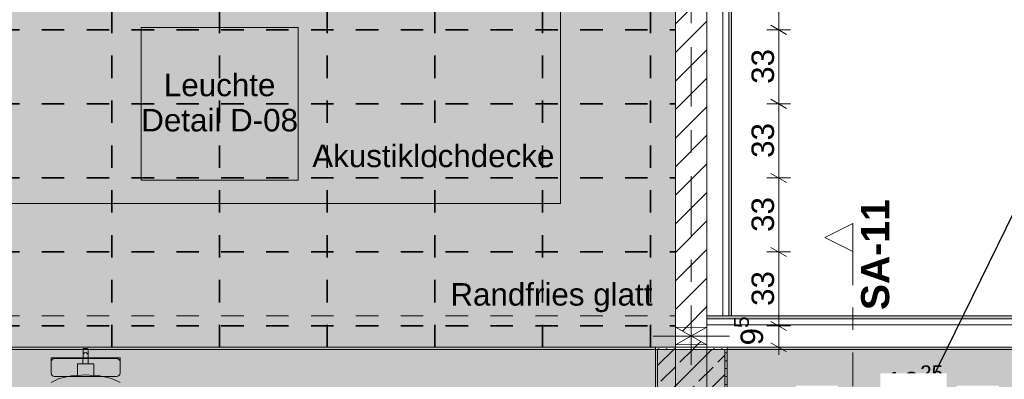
# Model space of a CAD drawing. Header units: metres. Extents: x -3.6 to 65.4, y -11 to 16.8.
# Tile 55 of 178: x 4.7 to 9.1, y 8.4 to 10. Entities that reach past the tile are written whole.
import ezdxf

# ---------------------------------------------------------------- set-up
doc = ezdxf.new("R2010")
doc.units = ezdxf.units.M
doc.header["$MEASUREMENT"] = 0
for name, pattern in [('Achse', [0.2, 0.1, -0.05, 0, -0.05]), ('Punktlinie weit', [0.06, 0.01, -0.05]), ('Schnittlinie', [0.3, 0.15, -0.075, 0, -0.075]), ('Strichlinie doppelt', [0.546806, 0.264583, -0.105833, 0.070556, -0.105833]), ('Wipeout_Contour', [1, 0, -1])]:
    doc.linetypes.add(name, pattern=pattern)
for name, color, linetype in [('154 - Bemaßung_ Beschriftung.Ausbau - Deckenspiegel', 7, 'Continuous'), ('203 - Marker.Schnitt - Ausbaudetail SA', 7, 'Continuous'), ('208 - Marker.Detail', 7, 'Continuous'), ('451 - Universal.Achsen Raster', 7, 'Continuous'), ('605 - Struktur.Wand Innen', 7, 'Continuous'), ('607 - Struktur.Stütze', 7, 'Continuous'), ('608 - Struktur.Träger', 7, 'Continuous'), ('701 - Einrichtung.Möbel', 7, 'Continuous'), ('Abbruch_605 - Struktur.Wand Innen', 7, 'Continuous'), ('Neubau_154 - Bemaßung_ Beschriftung.Ausbau - Deckenspiegel', 7, 'Continuous'), ('Neubau_605 - Struktur.Wand Innen', 7, 'Continuous'), ('Neubau_651 - Abdeckung.Decke abgehängt_ bekleidet', 7, 'Continuous'), ('Neubau_653 - Abdeckung.TB Verkofferung', 7, 'Continuous'), ('Neubau_804 - HKLSE.Elektrik', 7, 'Continuous')]:
    doc.layers.add(name, color=color, linetype=linetype)
doc.styles.add('ERSTELLTER_STIL_1', font='txt')
doc.styles.add('ERSTELLTER_STIL_2', font='txt')
doc.linetypes.add('Abbruch 1', pattern='A,0,[1,2022.0244.A_L5A-PL07.17_iA_2.OG Detail - Konferenzraum ( 3.13 )1.Shx,S=0.001984,R=0,X=0,Y=0],-0.25,0', length=0.25)
doc.dimstyles.new('ERSTELLTER_STIL__1', dxfattribs={"dimtxt": 0.1, "dimasz": 0.0532, "dimexe": 0.18, "dimexo": 0.0625, "dimgap": 0, "dimtad": 1, "dimtih": 1, "dimtoh": 1, "dimzin": 0, "dimdsep": 46, "dimtxsty": 'ERSTELLTER_STIL_2', "dimblk": 'ARROWHEAD_2', "dimblk1": 'ARROWHEAD_2', "dimblk2": 'ARROWHEAD_2', "dimcen": 0.09, "dimse1": 1, "dimse2": 1, "dimclrd": 7, "dimclre": 7, "dimclrt": 7, "dimazin": 0, "dimtfac": 1, "dimtdec": 4, "dimtmove": 0, "dimatfit": 3, "dimfxl": 1, "dimtolj": 1, "dimtzin": 0, "dimarcsym": 0})
doc.dimstyles.new('ERSTELLTER_STIL__2', dxfattribs={"dimtxt": 0.1, "dimasz": 0.0532, "dimexe": 0.18, "dimexo": 0.0625, "dimgap": 0, "dimtad": 1, "dimtih": 1, "dimtoh": 1, "dimzin": 0, "dimdsep": 46, "dimtxsty": 'ERSTELLTER_STIL_2', "dimblk": 'ARROWHEAD_2', "dimblk1": 'ARROWHEAD_2', "dimblk2": 'ARROWHEAD_2', "dimcen": 0.09, "dimse1": 1, "dimse2": 1, "dimclrd": 7, "dimclre": 7, "dimclrt": 7, "dimazin": 0, "dimtfac": 1, "dimtdec": 4, "dimtmove": 2, "dimatfit": 3, "dimfxl": 1, "dimtolj": 1, "dimtzin": 0, "dimarcsym": 0})
doc.dimstyles.new('ERSTELLTER_STIL__3', dxfattribs={"dimtxt": 0.1, "dimasz": 0.0532, "dimexe": 0.18, "dimexo": 0.0625, "dimgap": 0, "dimtad": 1, "dimzin": 0, "dimdsep": 46, "dimtxsty": 'ERSTELLTER_STIL_2', "dimblk": 'ARROWHEAD_2', "dimblk1": 'ARROWHEAD_2', "dimblk2": 'ARROWHEAD_2', "dimcen": 0.09, "dimse1": 1, "dimse2": 1, "dimclrd": 7, "dimclre": 7, "dimclrt": 7, "dimazin": 0, "dimtfac": 1, "dimtdec": 4, "dimtmove": 0, "dimatfit": 3, "dimfxl": 1, "dimtolj": 1, "dimtzin": 0, "dimarcsym": 0})
doc.dimstyles.new('ERSTELLTER_STIL__5', dxfattribs={"dimtxt": 0.1, "dimasz": 0.0532, "dimexe": 0.18, "dimexo": 0.0625, "dimgap": 0, "dimtad": 1, "dimzin": 0, "dimdsep": 46, "dimtxsty": 'ERSTELLTER_STIL_2', "dimblk": 'ARROWHEAD_2', "dimblk1": 'ARROWHEAD_2', "dimblk2": 'ARROWHEAD_2', "dimcen": 0.09, "dimse1": 1, "dimse2": 1, "dimclrd": 7, "dimclre": 7, "dimclrt": 7, "dimazin": 0, "dimtfac": 1, "dimtdec": 4, "dimtmove": 2, "dimatfit": 3, "dimfxl": 1, "dimtolj": 1, "dimtzin": 0, "dimarcsym": 0})
pattern_1 = [(45, (0, 0), (-0.01767767, 0.01767767), [0, -0.025])]
pattern_2 = [(45, (0, 0), (-0.08485281, 0.08485281), []), (45, (-0.04243, 0.04243), (-0.08485281, 0.08485281), [0.09, -0.03])]
pattern_3 = [(45, (0, 0), (-0.0636396, 0.0636396), [])]

# ---------------------------------------------------------------- blocks, each defined once
blk = doc.blocks.new('*D119')
at = {"layer": '154 - Bemaßung_ Beschriftung.Ausbau - Deckenspiegel', "color": 7, "linetype": 'Continuous', "lineweight": 5}
for p, q in [((7.89, 8.1475), (7.89, 8.2525)), ((8.69, 8.1475), (8.69, 8.2525)), ((7.9102, 8.235), (7.8698, 8.165)), ((8.7102, 8.235), (8.6698, 8.165)), ((7.8558, 8.2), (7.89, 8.2)), ((7.89, 8.2), (8.69, 8.2))]:
    blk.add_line(p, q, dxfattribs=at)
at = {"color": 254, "linetype": 'Wipeout_Contour', "lineweight": 0, "ltscale": 48.243408}
blk.add_wipeout([(8.5732, 8.2509), (8.868, 8.2509), (8.868, 8.3937), (8.5732, 8.3937)], dxfattribs=at).dxf.layer = '154 - Bemaßung_ Beschriftung.Ausbau - Deckenspiegel'
at = {"color": 254, "linetype": 'Wipeout_Contour', "lineweight": 0, "ltscale": 46.868602}
blk.add_wipeout([(8.1954, 8.2012), (8.3846, 8.2012), (8.3846, 8.3387), (8.1954, 8.3387)], dxfattribs=at).dxf.layer = '154 - Bemaßung_ Beschriftung.Ausbau - Deckenspiegel'
at = {"layer": '154 - Bemaßung_ Beschriftung.Ausbau - Deckenspiegel', "color": 7, "lineweight": 5, "char_height": 0.1, "attachment_point": 7, "style": 'ERSTELLTER_STIL_2'}
for s, insert in [('\\A1;{\\pql;\\fArial|b0|i0|c0|p38;10\\fArial|b0|i0|c0|p38;\\A1{\\H.66x;\\S25^  ;}}', (8.5947, 8.2707)), ('\\A1;{\\pql;\\fArial|b0|i0|c0|p38;80}', (8.2141, 8.22))]:
    blk.add_mtext(s, dxfattribs=dict(at, insert=insert))
blk = doc.blocks.new('ARROWHEAD_2')
at = {"color": 0, "linetype": 'Continuous', "lineweight": 0}
for p, q in [((0, 0), (-1, 0)), ((-0.378, -0.655), (0.378, 0.655))]:
    blk.add_line(p, q, dxfattribs=at)
blk = doc.blocks.new('*D121')
at = {"layer": '154 - Bemaßung_ Beschriftung.Ausbau - Deckenspiegel', "color": 7, "linetype": 'Continuous', "lineweight": 5}
for p, q in [((8.69, 8.1475), (8.69, 8.2525)), ((8.7925, 8.1475), (8.7925, 8.2525)), ((8.7102, 8.235), (8.6698, 8.165)), ((8.8127, 8.235), (8.7723, 8.165)), ((8.69, 8.2), (8.7925, 8.2))]:
    blk.add_line(p, q, dxfattribs=at)
at = {"color": 254, "linetype": 'Wipeout_Contour', "lineweight": 0, "ltscale": 48.243408}
blk.add_wipeout([(8.5732, 8.2509), (8.868, 8.2509), (8.868, 8.3937), (8.5732, 8.3937)], dxfattribs=at).dxf.layer = '154 - Bemaßung_ Beschriftung.Ausbau - Deckenspiegel'
blk = doc.blocks.new('*D122')
at = {"layer": '154 - Bemaßung_ Beschriftung.Ausbau - Deckenspiegel', "color": 7, "linetype": 'Continuous', "lineweight": 5}
for p, q in [((8.7925, 8.1475), (8.7925, 8.2525)), ((9.2225, 8.1475), (9.2225, 8.2525)), ((8.8127, 8.235), (8.7723, 8.165)), ((9.2427, 8.235), (9.2023, 8.165)), ((8.7925, 8.2), (9.2225, 8.2))]:
    blk.add_line(p, q, dxfattribs=at)
at = {"color": 254, "linetype": 'Wipeout_Contour', "lineweight": 0, "ltscale": 48.243408}
blk.add_wipeout([(8.5732, 8.2509), (8.868, 8.2509), (8.868, 8.3937), (8.5732, 8.3937)], dxfattribs=at).dxf.layer = '154 - Bemaßung_ Beschriftung.Ausbau - Deckenspiegel'
at = {"color": 254, "linetype": 'Wipeout_Contour', "lineweight": 0, "ltscale": 48.941219}
blk.add_wipeout([(8.9129, 8.2012), (9.1021, 8.2012), (9.1021, 8.3387), (8.9129, 8.3387)], dxfattribs=at).dxf.layer = '154 - Bemaßung_ Beschriftung.Ausbau - Deckenspiegel'
at = {"layer": '154 - Bemaßung_ Beschriftung.Ausbau - Deckenspiegel', "color": 7, "lineweight": 5, "insert": (8.9316, 8.22), "char_height": 0.1, "attachment_point": 7, "style": 'ERSTELLTER_STIL_2'}
blk.add_mtext('\\A1;{\\pql;\\fArial|b0|i0|c0|p38;43}', dxfattribs=at)
blk = doc.blocks.new('*D230')
at = {"layer": '154 - Bemaßung_ Beschriftung.Ausbau - Deckenspiegel', "color": 7, "linetype": 'Continuous', "lineweight": 5}
for p, q in [((7.0675, 14.5711), (7.0675, 14.6761)), ((7.5475, 14.5711), (7.5475, 14.6761)), ((7.0877, 14.6586), (7.0473, 14.5886)), ((7.0675, 14.6236), (7.5475, 14.6236)), ((7.5677, 14.6586), (7.5273, 14.5886))]:
    blk.add_line(p, q, dxfattribs=at)
at = {"layer": '154 - Bemaßung_ Beschriftung.Ausbau - Deckenspiegel', "color": 7, "lineweight": 5, "char_height": 0.1, "attachment_point": 7, "style": 'ERSTELLTER_STIL_2'}
for s, insert in [('\\A1;{\\pql;\\fArial|b0|i0|c0|p38;11\\fArial|b0|i0|c0|p38;\\A1{\\H.66x;\\S25^  ;}}', (7.5367, 14.6425)), ('\\A1;{\\pql;\\fArial|b0|i0|c0|p38;48}', (7.2316, 14.6436))]:
    blk.add_mtext(s, dxfattribs=dict(at, insert=insert))
blk = doc.blocks.new('*D231')
at = {"layer": '154 - Bemaßung_ Beschriftung.Ausbau - Deckenspiegel', "color": 7, "linetype": 'Continuous', "lineweight": 5}
for p, q in [((7.5475, 14.5711), (7.5475, 14.6761)), ((7.66, 14.5711), (7.66, 14.6761)), ((7.5677, 14.6586), (7.5273, 14.5886)), ((7.5475, 14.6236), (7.66, 14.6236)), ((7.6398, 14.5886), (7.6802, 14.6586)), ((7.66, 14.6236), (7.6943, 14.6236))]:
    blk.add_line(p, q, dxfattribs=at)
blk = doc.blocks.new('*D232')
at = {"layer": '154 - Bemaßung_ Beschriftung.Ausbau - Deckenspiegel', "color": 7, "linetype": 'Continuous', "lineweight": 5}
for p, q in [((8.1725, 8.605), (8.0675, 8.605)), ((8.085, 8.6252), (8.155, 8.5848)), ((8.12, 8.51), (8.12, 8.605)), ((8.085, 8.5302), (8.155, 8.4898)), ((8.1725, 8.51), (8.0675, 8.51)), ((8.12, 8.4758), (8.12, 8.51))]:
    blk.add_line(p, q, dxfattribs=at)
at = {"layer": '154 - Bemaßung_ Beschriftung.Ausbau - Deckenspiegel', "color": 7, "lineweight": 5, "insert": (8.079, 8.5182), "char_height": 0.1, "attachment_point": 7, "rotation": 90, "style": 'ERSTELLTER_STIL_2'}
blk.add_mtext('\\A1;{\\pql;\\fArial|b0|i0|c0|p38;9\\fArial|b0|i0|c0|p38;\\A1{\\H.66x;\\S5^  ;}}', dxfattribs=at)
blk = doc.blocks.new('*D233')
at = {"layer": '154 - Bemaßung_ Beschriftung.Ausbau - Deckenspiegel', "color": 7, "linetype": 'Continuous', "lineweight": 5}
for p, q in [((8.085, 8.9552), (8.155, 8.9148)), ((8.1725, 8.935), (8.0675, 8.935)), ((8.12, 8.605), (8.12, 8.935)), ((8.1725, 8.605), (8.0675, 8.605)), ((8.085, 8.6252), (8.155, 8.5848))]:
    blk.add_line(p, q, dxfattribs=at)
at = {"layer": '154 - Bemaßung_ Beschriftung.Ausbau - Deckenspiegel', "color": 7, "lineweight": 5, "insert": (8.1, 8.6941), "char_height": 0.1, "attachment_point": 7, "rotation": 90, "style": 'ERSTELLTER_STIL_2'}
blk.add_mtext('\\A1;{\\pql;\\fArial|b0|i0|c0|p38;33}', dxfattribs=at)
blk = doc.blocks.new('*D234')
at = {"layer": '154 - Bemaßung_ Beschriftung.Ausbau - Deckenspiegel', "color": 7, "linetype": 'Continuous', "lineweight": 5}
for p, q in [((8.1725, 9.265), (8.0675, 9.265)), ((8.085, 9.2852), (8.155, 9.2448)), ((8.12, 8.935), (8.12, 9.265)), ((8.085, 8.9552), (8.155, 8.9148)), ((8.1725, 8.935), (8.0675, 8.935))]:
    blk.add_line(p, q, dxfattribs=at)
at = {"layer": '154 - Bemaßung_ Beschriftung.Ausbau - Deckenspiegel', "color": 7, "lineweight": 5, "insert": (8.1, 9.0241), "char_height": 0.1, "attachment_point": 7, "rotation": 90, "style": 'ERSTELLTER_STIL_2'}
blk.add_mtext('\\A1;{\\pql;\\fArial|b0|i0|c0|p38;33}', dxfattribs=at)
blk = doc.blocks.new('*D235')
at = {"layer": '154 - Bemaßung_ Beschriftung.Ausbau - Deckenspiegel', "color": 7, "linetype": 'Continuous', "lineweight": 5}
for p, q in [((8.085, 9.6152), (8.155, 9.5748)), ((8.1725, 9.595), (8.0675, 9.595)), ((8.12, 9.265), (8.12, 9.595)), ((8.1725, 9.265), (8.0675, 9.265)), ((8.085, 9.2852), (8.155, 9.2448))]:
    blk.add_line(p, q, dxfattribs=at)
at = {"layer": '154 - Bemaßung_ Beschriftung.Ausbau - Deckenspiegel', "color": 7, "lineweight": 5, "insert": (8.1, 9.3541), "char_height": 0.1, "attachment_point": 7, "rotation": 90, "style": 'ERSTELLTER_STIL_2'}
blk.add_mtext('\\A1;{\\pql;\\fArial|b0|i0|c0|p38;33}', dxfattribs=at)
blk = doc.blocks.new('*D236')
at = {"layer": '154 - Bemaßung_ Beschriftung.Ausbau - Deckenspiegel', "color": 7, "linetype": 'Continuous', "lineweight": 5}
for p, q in [((8.1725, 9.925), (8.0675, 9.925)), ((8.085, 9.9452), (8.155, 9.9048)), ((8.12, 9.595), (8.12, 9.925)), ((8.085, 9.6152), (8.155, 9.5748)), ((8.1725, 9.595), (8.0675, 9.595))]:
    blk.add_line(p, q, dxfattribs=at)
at = {"layer": '154 - Bemaßung_ Beschriftung.Ausbau - Deckenspiegel', "color": 7, "lineweight": 5, "insert": (8.1, 9.6841), "char_height": 0.1, "attachment_point": 7, "rotation": 90, "style": 'ERSTELLTER_STIL_2'}
blk.add_mtext('\\A1;{\\pql;\\fArial|b0|i0|c0|p38;33}', dxfattribs=at)
blk = doc.blocks.new('*D237')
at = {"layer": '154 - Bemaßung_ Beschriftung.Ausbau - Deckenspiegel', "color": 7, "linetype": 'Continuous', "lineweight": 5}
for p, q in [((8.085, 10.2752), (8.155, 10.2348)), ((8.1725, 10.255), (8.0675, 10.255)), ((8.12, 9.925), (8.12, 10.255)), ((8.1725, 9.925), (8.0675, 9.925)), ((8.085, 9.9452), (8.155, 9.9048))]:
    blk.add_line(p, q, dxfattribs=at)
at = {"layer": '154 - Bemaßung_ Beschriftung.Ausbau - Deckenspiegel', "color": 7, "lineweight": 5, "insert": (8.1, 10.0141), "char_height": 0.1, "attachment_point": 7, "rotation": 90, "style": 'ERSTELLTER_STIL_2'}
blk.add_mtext('\\A1;{\\pql;\\fArial|b0|i0|c0|p38;33}', dxfattribs=at)

msp = doc.modelspace()

# ---------------------------------------------------------------- hatches: boundary and pattern name
at = {"layer": '607 - Struktur.Stütze', "linetype": 'Continuous', "lineweight": 0, "true_color": 0x000000}
h = msp.add_hatch(dxfattribs=at)
h.set_pattern_fill('Gips_0001', color=18, style=0, pattern_type=2)
h.set_pattern_definition(pattern_1)
h.paths.add_polyline_path([(7.66, 8.51), (7.57, 8.51), (7.57, 8.09), (7.66, 8.09), (7.66, 8.1), (7.58, 8.1), (7.58, 8.5), (7.66, 8.5)])
h = msp.add_hatch(dxfattribs=at)
h.set_pattern_fill('Beton__Stahlbeton_0001', color=18, style=0, pattern_type=2)
h.set_pattern_definition(pattern_2)
h.paths.add_polyline_path([(7.58, 8.1), (7.88, 8.1), (7.88, 8.5), (7.58, 8.5)])
h = msp.add_hatch(dxfattribs=at)
h.set_pattern_fill('Gips_0001', color=18, style=0, pattern_type=2)
h.set_pattern_definition(pattern_1)
h.paths.add_polyline_path([(7.89, 8.51), (7.8, 8.51), (7.8, 8.5), (7.88, 8.5), (7.88, 8.1), (7.81, 8.1), (7.81, 8.09), (7.89, 8.09)])
at = {"layer": '608 - Struktur.Träger', "linetype": 'Continuous', "lineweight": 0, "true_color": 0x000000}
h = msp.add_hatch(dxfattribs=at)
h.set_pattern_fill('Gips_0001', color=18, style=0, pattern_type=2)
h.set_pattern_definition(pattern_1)
h.paths.add_polyline_path([(0.69, 8.51), (0.69, 8.5), (7.57, 8.5), (7.57, 8.51)])
h = msp.add_hatch(dxfattribs=at)
h.set_pattern_fill('Gips_0001', color=18, style=0, pattern_type=2)
h.set_pattern_definition(pattern_1)
h.paths.add_polyline_path([(7.89, 8.51), (7.89, 8.5), (11.17, 8.5), (11.17, 8.51)])
at = {"layer": '701 - Einrichtung.Möbel', "linetype": 'Continuous', "lineweight": 0, "true_color": 0x3a3a3a}
for points in [[(4.8636, 8.1451), (4.8636, 8.1176), (4.8636, 8.0939), (4.8669, 8.0874), (4.8863, 8.0712), (4.8879, 8.0705), (4.9212, 8.0624), (4.9711, 8.0569), (4.9719, 8.0569), (5.03, 8.055), (5.03, 8.505), (5.0212, 8.505), (5.019, 8.5027), (5.019, 8.4746), (5.0177, 8.4365), (4.9935, 8.4365), (4.9935, 8.4137), (4.9935, 8.3842), (4.9663, 8.3824), (4.9123, 8.3703), (4.8762, 8.3521), (4.8637, 8.3309), (4.8389, 8.3383), (4.8132, 8.347), (4.8104, 8.3455), (4.805, 8.3281), (4.8064, 8.3253), (4.8321, 8.3166), (4.8636, 8.3046)], [(5.1964, 8.1451), (5.1964, 8.3046), (5.2279, 8.3166), (5.2536, 8.3253), (5.255, 8.3281), (5.2496, 8.3455), (5.2468, 8.347), (5.2211, 8.3383), (5.1963, 8.3309), (5.1837, 8.3521), (5.1477, 8.3703), (5.0937, 8.3824), (5.0665, 8.3842), (5.0665, 8.4137), (5.0665, 8.4365), (5.0422, 8.4365), (5.0409, 8.4746), (5.0409, 8.5027), (5.0388, 8.505), (5.03, 8.505), (5.03, 8.055), (5.0881, 8.0569), (5.0889, 8.0569), (5.1388, 8.0624), (5.1721, 8.0705), (5.1736, 8.0712), (5.1931, 8.0874), (5.1964, 8.0939), (5.1964, 8.1176)], [(4.8919, 8.3798), (5.03, 8.3798), (5.03, 8.4635), (4.8766, 8.4635), (4.8766, 8.456), (4.8766, 8.4526), (4.8766, 8.4448), (4.8766, 8.4413), (4.8766, 8.4313), (4.8766, 8.4067), (4.8766, 8.3985), (4.8766, 8.3951), (4.8778, 8.3892), (4.8811, 8.3843), (4.8861, 8.381)], [(5.168, 8.3798), (5.1739, 8.381), (5.1789, 8.3843), (5.1822, 8.3892), (5.1834, 8.3951), (5.1834, 8.3985), (5.1834, 8.4067), (5.1834, 8.4313), (5.1834, 8.4413), (5.1834, 8.4448), (5.1834, 8.4526), (5.1834, 8.456), (5.1834, 8.4635), (5.03, 8.4635), (5.03, 8.3798)]]:
    msp.add_hatch(color=250, dxfattribs=at).paths.add_polyline_path(points)
at = {"layer": 'Abbruch_605 - Struktur.Wand Innen', "linetype": 'Continuous', "lineweight": 0, "true_color": 0x000000}
h = msp.add_hatch(dxfattribs=at)
h.set_pattern_fill('MW_Ziegel_0001', color=18, style=0, pattern_type=2)
h.set_pattern_definition(pattern_3)
h.paths.add_polyline_path([(7.8, 8.6), (7.66, 8.6), (7.73, 8.56)])
h = msp.add_hatch(dxfattribs=at)
h.set_pattern_fill('MW_Ziegel_0001', color=18, style=0, pattern_type=2)
h.set_pattern_definition(pattern_3)
h.paths.add_polyline_path([(7.66, 8.52), (7.8, 8.52), (7.73, 8.56)])
at = {"layer": 'Neubau_651 - Abdeckung.Decke abgehängt_ bekleidet', "linetype": 'Continuous', "lineweight": 13, "true_color": 0xffbfbf}
h = msp.add_hatch(dxfattribs=at)
h.set_pattern_fill('Kreise_2_0001', color=254, style=0, pattern_type=2)
h.set_pattern_definition([(0, (0.02475, 0), (0, 0.238995), [0.035, -0.203995]), (0, (0.02475, 0.0845), (0, 0.238995), [0.035, -0.203995]), (0, (0.14425, 0.1195), (0, 0.238995), [0.035, -0.203995]), (0, (0.14425, 0.204), (0, 0.238995), [0.035, -0.203995]), (90, (0, 0.02475), (-0.238995, 0), [0.035, -0.203995]), (90, (0.0845, 0.02475), (-0.238995, 0), [0.035, -0.203995]), (90, (0.1195, 0.14425), (-0.238995, 0), [0.035, -0.203995]), (90, (0.204, 0.14425), (-0.238995, 0), [0.035, -0.203995]), (315, (0, 0.02475), (0.1194975, 0.1194975), [0.035, -0.133995]), (315, (0.05975, 0.0845), (0.1194975, 0.1194975), [0.035, -0.133995]), (45, (0, 0.05975), (-0.1194975, 0.1194975), [0.035, -0.133995]), (45, (0.05975, 0), (-0.1194975, 0.1194975), [0.035, -0.133995])])
h.paths.add_polyline_path([(0.7475, 9.15), (7.1475, 9.15), (7.1475, 12.45), (0.7475, 12.45)])
at = {"layer": 'Neubau_653 - Abdeckung.TB Verkofferung', "linetype": 'Continuous', "lineweight": 0, "true_color": 0x000000}
h = msp.add_hatch(dxfattribs=at)
h.set_pattern_fill('Gips_0001', color=18, style=0, pattern_type=2)
h.set_pattern_definition(pattern_1)
h.paths.add_polyline_path([(7.91, 8.6495), (7.91, 12.69), (7.8975, 12.69), (7.8975, 8.6495)])
h = msp.add_hatch(dxfattribs=at)
h.set_pattern_fill('Gips_0001', color=18, style=0, pattern_type=2)
h.set_pattern_definition(pattern_1)
h.paths.add_polyline_path([(11.25, 8.6495), (7.8, 8.6495), (7.8, 8.637), (11.25, 8.637)])

# ---------------------------------------------------------------- linework, layer by layer
at = {"layer": '208 - Marker.Detail', "color": 30, "linetype": 'Continuous', "lineweight": 25, "true_color": 0xff6e00}
msp.add_line((9.1704, 9.1176), (8.7341, 8.2297), dxfattribs=at)
at = {"layer": '607 - Struktur.Stütze', "color": 7, "linetype": 'Continuous', "lineweight": 5, "flags": 128}
for points in [[(7.66, 8.51), (7.57, 8.51), (7.57, 8.09), (7.66, 8.09)], [(7.81, 8.09), (7.89, 8.09), (7.89, 8.51), (7.8, 8.51)]]:
    msp.add_lwpolyline(points, dxfattribs=at)
at = {"layer": '607 - Struktur.Stütze', "color": 7, "linetype": 'Continuous', "lineweight": 13, "flags": 128}
msp.add_lwpolyline([(7.58, 8.1), (7.88, 8.1), (7.88, 8.5), (7.58, 8.5)], close=True, dxfattribs=at)
at = {"layer": '608 - Struktur.Träger', "color": 7, "linetype": 'Continuous', "lineweight": 5}
for p, q in [((7.57, 8.51), (0.69, 8.51)), ((7.57, 8.51), (7.57, 8.5)), ((7.89, 8.51), (7.89, 8.5)), ((11.17, 8.51), (7.89, 8.51))]:
    msp.add_line(p, q, dxfattribs=at)
at = {"layer": '608 - Struktur.Träger', "color": 7, "linetype": 'Continuous', "lineweight": 13}
for p, q in [((7.57, 8.5), (0.69, 8.5)), ((11.17, 8.5), (7.89, 8.5))]:
    msp.add_line(p, q, dxfattribs=at)
at = {"layer": '701 - Einrichtung.Möbel', "color": 7, "linetype": 'Continuous', "lineweight": 5, "true_color": 0xebebeb}
for p, q in [((5.0177, 8.4365), (5.019, 8.4746)), ((5.019, 8.5027), (5.0212, 8.505)), ((5.019, 8.4746), (5.019, 8.5027)), ((5.019, 8.4746), (5.0199, 8.4789)), ((5.0199, 8.4789), (5.0222, 8.4826)), ((5.0212, 8.505), (5.03, 8.505)), ((5.0222, 8.4826), (5.0258, 8.4851)), ((5.0258, 8.4851), (5.03, 8.486)), ((5.0388, 8.505), (5.03, 8.505)), ((5.0342, 8.4851), (5.03, 8.486)), ((5.0377, 8.4826), (5.0342, 8.4851)), ((5.0401, 8.4789), (5.0377, 8.4826)), ((5.0409, 8.5027), (5.0388, 8.505)), ((5.0409, 8.4746), (5.0401, 8.4789)), ((5.0409, 8.4746), (5.0409, 8.5027)), ((5.0422, 8.4365), (5.0409, 8.4746)), ((4.8766, 8.456), (4.8766, 8.4635)), ((4.8766, 8.4635), (5.03, 8.4635)), ((4.8766, 8.4526), (4.8766, 8.456)), ((4.8766, 8.4448), (4.8766, 8.4526)), ((4.8778, 8.4507), (4.8766, 8.4449)), ((4.8766, 8.4413), (4.8766, 8.4448)), ((4.8766, 8.4313), (4.8766, 8.4413)), ((4.8766, 8.4067), (4.8766, 8.4313)), ((4.8811, 8.4556), (4.8778, 8.4507)), ((4.8861, 8.4589), (4.8811, 8.4556)), ((4.8919, 8.46), (4.8861, 8.4589)), ((5.03, 8.46), (4.8919, 8.46)), ((4.9935, 8.4137), (4.9935, 8.4365)), ((4.9935, 8.4365), (5.0177, 8.4365)), ((5.0177, 8.4365), (5.03, 8.4365)), ((5.1834, 8.4635), (5.03, 8.4635)), ((5.03, 8.46), (5.168, 8.46)), ((5.0422, 8.4365), (5.03, 8.4365)), ((5.0665, 8.4365), (5.0422, 8.4365)), ((5.0665, 8.4137), (5.0665, 8.4365)), ((5.168, 8.46), (5.1739, 8.4589)), ((5.1739, 8.4589), (5.1789, 8.4556)), ((5.1789, 8.4556), (5.1822, 8.4507)), ((5.1822, 8.4507), (5.1834, 8.4449)), ((5.1834, 8.456), (5.1834, 8.4635)), ((5.1834, 8.4526), (5.1834, 8.456)), ((5.1834, 8.4448), (5.1834, 8.4526)), ((5.1834, 8.4413), (5.1834, 8.4448)), ((5.1834, 8.4313), (5.1834, 8.4413)), ((5.1834, 8.4067), (5.1834, 8.4313)), ((4.8766, 8.3985), (4.8766, 8.4067)), ((4.8766, 8.3951), (4.8766, 8.3985)), ((4.8778, 8.3892), (4.8766, 8.3951)), ((4.8811, 8.3843), (4.8778, 8.3892)), ((4.8861, 8.381), (4.8811, 8.3843)), ((4.9663, 8.3824), (4.9935, 8.3842)), ((4.9935, 8.3842), (4.9935, 8.4137)), ((4.9935, 8.3842), (5.03, 8.3866)), ((5.0665, 8.3842), (5.03, 8.3866)), ((5.0665, 8.3842), (5.0665, 8.4137)), ((5.0937, 8.3824), (5.0665, 8.3842)), ((5.1739, 8.381), (5.1789, 8.3843)), ((5.1789, 8.3843), (5.1822, 8.3892)), ((5.1822, 8.3892), (5.1834, 8.3951)), ((5.1834, 8.3985), (5.1834, 8.4067)), ((5.1834, 8.3951), (5.1834, 8.3985)), ((4.8762, 8.3521), (4.9123, 8.3703)), ((4.8919, 8.3798), (4.8861, 8.381)), ((5.03, 8.3798), (4.8919, 8.3798)), ((4.9123, 8.3703), (4.9663, 8.3824)), ((5.03, 8.3798), (5.168, 8.3798)), ((5.1477, 8.3703), (5.0937, 8.3824)), ((5.1837, 8.3521), (5.1477, 8.3703)), ((5.168, 8.3798), (5.1739, 8.381))]:
    msp.add_line(p, q, dxfattribs=at)
at = {"layer": 'Abbruch_605 - Struktur.Wand Innen', "color": 160, "linetype": 'Abbruch 1', "lineweight": 5, "true_color": 0x3232ff}
msp.add_line((7.56, 8.56), (7.9, 8.56), dxfattribs=at)
msp.add_line((7.56, 8.56), (7.9, 8.56), dxfattribs=at)
at = {"layer": 'Abbruch_605 - Struktur.Wand Innen', "color": 7, "linetype": 'Abbruch 1', "lineweight": 18}
for p, q in [((7.8, 8.6), (7.66, 8.6)), ((7.66, 8.52), (7.8, 8.52))]:
    msp.add_line(p, q, dxfattribs=at)
at = {"layer": 'Abbruch_605 - Struktur.Wand Innen', "color": 7, "linetype": 'Abbruch 1', "lineweight": 18, "flags": 128}
for points in [[(7.66, 8.6), (7.66, 8.52)], [(7.8, 8.52), (7.8, 8.6)]]:
    msp.add_lwpolyline(points, dxfattribs=at)
at = {"layer": 'Neubau_605 - Struktur.Wand Innen', "color": 1, "linetype": 'Continuous', "lineweight": 9}
for p, q in [((7.66, 8.52), (7.8, 8.6)), ((7.66, 8.6), (7.8, 8.52))]:
    msp.add_line(p, q, dxfattribs=at)
at = {"layer": 'Neubau_651 - Abdeckung.Decke abgehängt_ bekleidet', "color": 1, "linetype": 'Achse', "lineweight": 35}
for p, q in [((5.1475, 8.51), (5.1475, 13)), ((5.6275, 8.51), (5.6275, 13)), ((6.1075, 8.51), (6.1075, 13)), ((6.5875, 8.51), (6.5875, 12.99)), ((7.0675, 8.51), (7.0675, 12.99)), ((7.5475, 8.51), (7.5475, 12.99))]:
    msp.add_line(p, q, dxfattribs=at)
at = {"layer": 'Neubau_651 - Abdeckung.Decke abgehängt_ bekleidet', "color": 1, "linetype": 'Continuous', "lineweight": 13}
for p, q in [((7.66, 8.51), (7.66, 8.6495)), ((0.235, 8.51), (7.66, 8.51))]:
    msp.add_line(p, q, dxfattribs=at)
at = {"layer": 'Neubau_651 - Abdeckung.Decke abgehängt_ bekleidet', "color": 1, "linetype": 'Continuous', "lineweight": 13, "flags": 128}
msp.add_lwpolyline([(0.7475, 9.15), (7.1475, 9.15), (7.1475, 12.45), (0.7475, 12.45)], close=True, dxfattribs=at)
msp.add_lwpolyline([(0.7475, 9.15), (7.1475, 9.15), (7.1475, 12.45), (0.7475, 12.45)], close=True, dxfattribs=at)
at = {"layer": 'Neubau_653 - Abdeckung.TB Verkofferung', "color": 1, "linetype": 'Continuous', "lineweight": 5}
for p, q in [((7.8705, 12.69), (7.8705, 8.6495)), ((7.8975, 12.69), (7.8975, 8.6495)), ((7.91, 12.69), (7.91, 8.6495)), ((11.25, 8.6495), (7.8, 8.6495)), ((11.25, 8.637), (7.8, 8.637)), ((11.25, 8.61), (7.8, 8.61)), ((11.25, 8.51), (7.8, 8.51))]:
    msp.add_line(p, q, dxfattribs=at)
at = {"layer": 'Neubau_653 - Abdeckung.TB Verkofferung', "color": 1, "linetype": 'Continuous', "lineweight": 9}
for p, q in [((7.91, 8.6495), (7.91, 12.69)), ((11.25, 8.6495), (7.8, 8.6495)), ((7.8, 8.6495), (7.8, 8.24)), ((7.66, 8.0105), (7.66, 8.51))]:
    msp.add_line(p, q, dxfattribs=at)
at = {"layer": 'Neubau_653 - Abdeckung.TB Verkofferung', "color": 1, "linetype": 'Punktlinie weit', "lineweight": 9}
for p in [(0.235, 8.6495), (7.66, 8.51)]:
    msp.add_line(p, (7.66, 8.6495), dxfattribs=at)
at = {"layer": 'Neubau_653 - Abdeckung.TB Verkofferung', "color": 1, "linetype": 'Continuous', "lineweight": 5, "flags": 128}
for points in [[(7.8, 8.6495), (7.8, 8.637), (7.8, 8.61), (7.8, 8.51)], [(7.91, 8.6495), (7.8975, 8.6495), (7.8705, 8.6495)]]:
    msp.add_lwpolyline(points, dxfattribs=at)
at = {"layer": 'Neubau_804 - HKLSE.Elektrik', "color": 1, "linetype": 'Continuous', "lineweight": 13, "flags": 128}
msp.add_lwpolyline([(5.2775, 9.255), (5.9775, 9.255), (5.9775, 9.935), (5.2775, 9.935)], close=True, dxfattribs=at)

# ---------------------------------------------------------------- texts
at = {"layer": '154 - Bemaßung_ Beschriftung.Ausbau - Deckenspiegel', "color": 7, "linetype": 'Continuous', "lineweight": 9, "insert": (5.6275, 9.5999), "char_height": 0.1, "attachment_point": 5, "line_spacing_factor": 0.940294, "style": 'ERSTELLTER_STIL_2'}
msp.add_mtext('\\A1;{\\pqc;\\fArial|b0|i0|c0|p38;Leuchte\\P\\pqc;\\fArial|b0|i0|c0|p38;Detail\\fArial|b0|i0|c0|p38; \\fArial|b0|i0|c0|p38;D-08}', dxfattribs=at)
at = {"layer": 'Neubau_154 - Bemaßung_ Beschriftung.Ausbau - Deckenspiegel', "color": 1, "linetype": 'Continuous', "lineweight": 13, "char_height": 0.1, "attachment_point": 7, "style": 'ERSTELLTER_STIL_2'}
for s, insert in [('\\A1;{\\pql;\\fArial|b0|i0|c0|p38;Akustiklochdecke}', (6.0405, 9.3114)), ('\\A1;{\\pql;\\fArial|b0|i0|c0|p38;Randfries glatt}', (6.6561, 8.6655))]:
    msp.add_mtext(s, dxfattribs=dict(at, insert=insert))

# ---------------------------------------------------------------- next in the draw order: wipeouts: each hides what was drawn before it
at = {"color": 254, "linetype": 'Wipeout_Contour', "lineweight": 0, "ltscale": 53.252171}
msp.add_wipeout([(7.66, 13), (7.66, 8.6), (7.8, 8.6), (7.8, 13)], dxfattribs=at).dxf.layer = '605 - Struktur.Wand Innen'
at = {"color": 254, "linetype": 'Wipeout_Contour', "lineweight": 0, "ltscale": 46.023636}
msp.add_wipeout([(7.66, 8.5), (7.8, 8.5), (7.8, 8.52), (7.66, 8.52)], dxfattribs=at).dxf.layer = '605 - Struktur.Wand Innen'

# ---------------------------------------------------------------- next in the draw order: hatches: boundary and pattern name
at = {"layer": '605 - Struktur.Wand Innen', "linetype": 'Continuous', "lineweight": 0, "true_color": 0x000000}
h = msp.add_hatch(dxfattribs=at)
h.set_pattern_fill('MW_Ziegel_0001', color=18, style=0, pattern_type=2)
h.set_pattern_definition(pattern_3)
h.paths.add_polyline_path([(7.66, 13), (7.66, 8.6), (7.8, 8.6), (7.8, 13)])
h = msp.add_hatch(dxfattribs=at)
h.set_pattern_fill('MW_Ziegel_0001', color=18, style=0, pattern_type=2)
h.set_pattern_definition(pattern_3)
h.paths.add_polyline_path([(7.66, 8.5), (7.8, 8.5), (7.8, 8.52), (7.66, 8.52)])
at = {"layer": '608 - Struktur.Träger', "linetype": 'Continuous', "lineweight": 0, "true_color": 0x000000}
h = msp.add_hatch(dxfattribs=at)
h.set_pattern_fill('Beton__Stahlbeton_0001', color=18, style=0, pattern_type=2)
h.set_pattern_definition(pattern_2)
h.paths.add_polyline_path([(0.69, 8.5), (0.38, 8.5), (0.38, 8.1), (0.69, 8.1), (7.57, 8.1), (7.89, 8.1), (11.17, 8.1), (11.49, 8.1), (14.77, 8.1), (15.09, 8.1), (18.37, 8.1), (18.69, 8.1), (25.57, 8.1), (25.89, 8.1), (29.23, 8.1), (29.4, 8.1), (32.77, 8.1), (33.09, 8.1), (39.97, 8.1), (40.29, 8.1), (47.17, 8.1), (47.49, 8.1), (50.77, 8.1), (51.09, 8.1), (54.37, 8.1), (54.69, 8.1), (61.57, 8.1), (61.88, 8.1), (61.88, 8.5), (61.57, 8.5), (58.205, 8.5), (58.055, 8.5), (54.69, 8.5), (54.37, 8.5), (51.09, 8.5), (50.77, 8.5), (47.49, 8.5), (47.17, 8.5), (43.81, 8.5), (43.66, 8.5), (40.29, 8.5), (39.97, 8.5), (39.03, 8.5), (38.9, 8.5), (37.71, 8.5), (37.58, 8.5), (36.61, 8.5), (36.46, 8.5), (33.09, 8.5), (32.77, 8.5), (29.4, 8.5), (29.23, 8.5), (25.89, 8.5), (25.57, 8.5), (18.69, 8.5), (18.37, 8.5), (15.09, 8.5), (14.77, 8.5), (11.49, 8.5), (11.17, 8.5), (7.89, 8.5), (7.57, 8.5)])
at = {"layer": 'Neubau_651 - Abdeckung.Decke abgehängt_ bekleidet', "linetype": 'Continuous', "lineweight": 13, "true_color": 0xffbfbf}
h = msp.add_hatch(dxfattribs=at)
h.set_pattern_fill('sechseckig_0001', color=254, style=0, pattern_type=2)
h.set_pattern_definition([(90, (0, 0), (-0.1299038, 0), [0.075, -0.15]), (90, (-0.06495, 0.1125), (-0.1299038, 0), [0.075, -0.15]), (150, (5e-18, 0.075), (0.0649519, 0.1125), [0.075, -0.15]), (150, (-0.1299, 0.075), (0.0649519, 0.1125), [0.075, -0.15]), (210, (0, 0), (-0.0649519, 0.1125), [0.075, -0.15]), (210, (-0.1299, 8e-18), (-0.0649519, 0.1125), [0.075, -0.15])])
h.paths.add_polyline_path([(0.7025, 12.69), (0.235, 12.69), (0.235, 8.51), (7.66, 8.51), (7.66, 12.99), (0.7025, 12.99)])
h.paths.add_polyline_path([(0.7475, 9.15), (0.7475, 12.45), (7.1475, 12.45), (7.1475, 9.15)], flags=0)

# ---------------------------------------------------------------- next in the draw order: linework, layer by layer
at = {"layer": '451 - Universal.Achsen Raster', "color": 160, "linetype": 'Strichlinie doppelt', "lineweight": 9, "true_color": 0x3232ff}
msp.add_line((7.73, -10.585), (7.73, 16.355), dxfattribs=at)
at = {"layer": '605 - Struktur.Wand Innen', "color": 7, "linetype": 'Continuous', "lineweight": 18, "flags": 128}
for points in [[(7.66, 13), (7.66, 8.6)], [(7.8, 8.6), (7.8, 13)], [(7.66, 8.52), (7.66, 8.5)], [(7.8, 8.5), (7.8, 8.52)]]:
    msp.add_lwpolyline(points, dxfattribs=at)
at = {"layer": '608 - Struktur.Träger', "color": 7, "linetype": 'Continuous', "lineweight": 13}
for p, q in [((0.38, 8.51), (61.88, 8.51)), ((7.89, 8.5), (7.57, 8.5))]:
    msp.add_line(p, q, dxfattribs=at)
at = {"layer": 'Neubau_651 - Abdeckung.Decke abgehängt_ bekleidet', "color": 1, "linetype": 'Achse', "lineweight": 35}
for p, q in [((0.235, 9.925), (7.66, 9.925)), ((0.235, 9.595), (7.66, 9.595)), ((0.235, 9.265), (7.66, 9.265)), ((0.235, 8.935), (7.66, 8.935)), ((0.235, 8.605), (7.66, 8.605))]:
    msp.add_line(p, q, dxfattribs=at)
at = {"layer": 'Neubau_651 - Abdeckung.Decke abgehängt_ bekleidet', "color": 1, "linetype": 'Continuous', "lineweight": 13, "flags": 128}
msp.add_lwpolyline([(0.7025, 12.69), (0.235, 12.69), (0.235, 8.51), (7.66, 8.51), (7.66, 12.99), (0.7025, 12.99)], close=True, dxfattribs=at)
at = {"layer": 'Neubau_653 - Abdeckung.TB Verkofferung', "color": 1, "linetype": 'Continuous', "lineweight": 9}
for p, q in [((7.8, 8.6495), (7.8, 12.69)), ((7.91, 8.6495), (7.8, 8.6495))]:
    msp.add_line(p, q, dxfattribs=at)

# ---------------------------------------------------------------- next in the draw order: dimensions: what is measured, and where the dimension line sits
at = {"layer": '154 - Bemaßung_ Beschriftung.Ausbau - Deckenspiegel', "color": 7, "linetype": 'Continuous', "lineweight": 5}
dim = msp.add_linear_dim(base=(7.66, 14.6236), p1=(7.5475, 8.51), p2=(7.66, 12.99), dimstyle='ERSTELLTER_STIL__2', dxfattribs=at)
dim.commit()
dim.dimension.update_dxf_attribs({"geometry": '*D231', "text_midpoint": (7.7861, 14.6936), "dimtype": 160})
for base, p1, p2, picture, middle in [((8.12, 10.255), (7.66, 9.925), (7.66, 10.255), '*D237', (8.05, 10.0903)), ((8.12, 9.925), (7.66, 9.595), (7.66, 9.925), '*D236', (8.05, 9.7603)), ((8.12, 9.595), (7.66, 9.265), (7.66, 9.595), '*D235', (8.05, 9.4303)), ((8.12, 9.265), (7.66, 8.935), (7.66, 9.265), '*D234', (8.05, 9.1003))]:
    dim = msp.add_linear_dim(base=base, p1=p1, p2=p2, angle=90, dimstyle='ERSTELLTER_STIL__3', dxfattribs=at)
    dim.commit()
    dim.dimension.update_dxf_attribs({"geometry": picture, "text_midpoint": middle, "dimtype": 160, "text_rotation": 90})

# ---------------------------------------------------------------- next in the draw order: dimensions: what is measured, and where the dimension line sits
dim = msp.add_linear_dim(base=(8.69, 8.2), p1=(7.89, 8.09), p2=(8.69, 8.09), dimstyle='ERSTELLTER_STIL__1', dxfattribs=at)
dim.commit()
dim.dimension.update_dxf_attribs({"geometry": '*D119', "text_midpoint": (8.2903, 8.27), "dimtype": 160})

# ---------------------------------------------------------------- next in the draw order: linework, layer by layer
at = {"layer": '203 - Marker.Schnitt - Ausbaudetail SA', "color": 7, "linetype": 'Schnittlinie', "lineweight": 13}
msp.add_line((8.4506, 8.937), (8.4506, 4.763), dxfattribs=at)

# ---------------------------------------------------------------- next in the draw order: texts
at = {"layer": '203 - Marker.Schnitt - Ausbaudetail SA', "color": 7, "lineweight": 13, "insert": (8.6139, 8.6754), "char_height": 0.125, "attachment_point": 7, "rotation": 90, "style": 'ERSTELLTER_STIL_1'}
msp.add_mtext('\\A1;{\\pql;\\pt0;\\fArial|b1|i0|c0|p38;SA-11}', dxfattribs=at)

# ---------------------------------------------------------------- next in the draw order: dimensions: what is measured, and where the dimension line sits
at = {"layer": '154 - Bemaßung_ Beschriftung.Ausbau - Deckenspiegel', "color": 7, "linetype": 'Continuous', "lineweight": 5}
for base, p1, p2, dimstyle, picture, middle in [((7.5475, 14.6236), (7.0675, 10.7235), (7.5475, 8.51), 'ERSTELLTER_STIL__1', '*D230', (7.3078, 14.6936)), ((8.7925, 8.2), (8.69, 8.09), (8.7925, 8.09), 'ERSTELLTER_STIL__2', '*D121', (8.8441, 8.3223))]:
    dim = msp.add_linear_dim(base=base, p1=p1, p2=p2, dimstyle=dimstyle, dxfattribs=at)
    dim.commit()
    dim.dimension.update_dxf_attribs({"geometry": picture, "text_midpoint": middle, "dimtype": 160})
for base, p1, p2, dimstyle, picture, middle in [((8.12, 8.935), (7.66, 8.605), (7.66, 8.935), 'ERSTELLTER_STIL__3', '*D233', (8.05, 8.7703)), ((8.12, 8.604982), (7.6600249, 8.5099823), (7.6600249, 8.604982), 'ERSTELLTER_STIL__5', '*D232', (8.0273615, 8.6913739))]:
    dim = msp.add_linear_dim(base=base, p1=p1, p2=p2, angle=90, dimstyle=dimstyle, dxfattribs=at)
    dim.commit()
    dim.dimension.update_dxf_attribs({"geometry": picture, "text_midpoint": middle, "dimtype": 160, "text_rotation": 90})

# ---------------------------------------------------------------- next in the draw order: dimensions: what is measured, and where the dimension line sits
dim = msp.add_linear_dim(base=(9.2225, 8.2), p1=(8.7925, 8.09), p2=(9.2225, 8.09), dimstyle='ERSTELLTER_STIL__1', dxfattribs=at)
dim.commit()
dim.dimension.update_dxf_attribs({"geometry": '*D122', "text_midpoint": (9.0078, 8.27), "dimtype": 160})

# ---------------------------------------------------------------- next in the draw order: wipeouts: each hides what was drawn before it
at = {"color": 254, "linetype": 'Wipeout_Contour', "lineweight": 0, "ltscale": 36.630149}
msp.add_wipeout([(8.4506, 9.062), (8.3256, 8.9995), (8.4506, 8.937)], dxfattribs=at).dxf.layer = '203 - Marker.Schnitt - Ausbaudetail SA'

# ---------------------------------------------------------------- next in the draw order: linework, layer by layer
at = {"layer": '203 - Marker.Schnitt - Ausbaudetail SA', "color": 7, "linetype": 'Continuous', "lineweight": 13, "flags": 128}
msp.add_lwpolyline([(8.4506, 9.062), (8.4506, 8.937), (8.3256, 8.9995)], close=True, dxfattribs=at)

doc.saveas('drawing.dxf')
